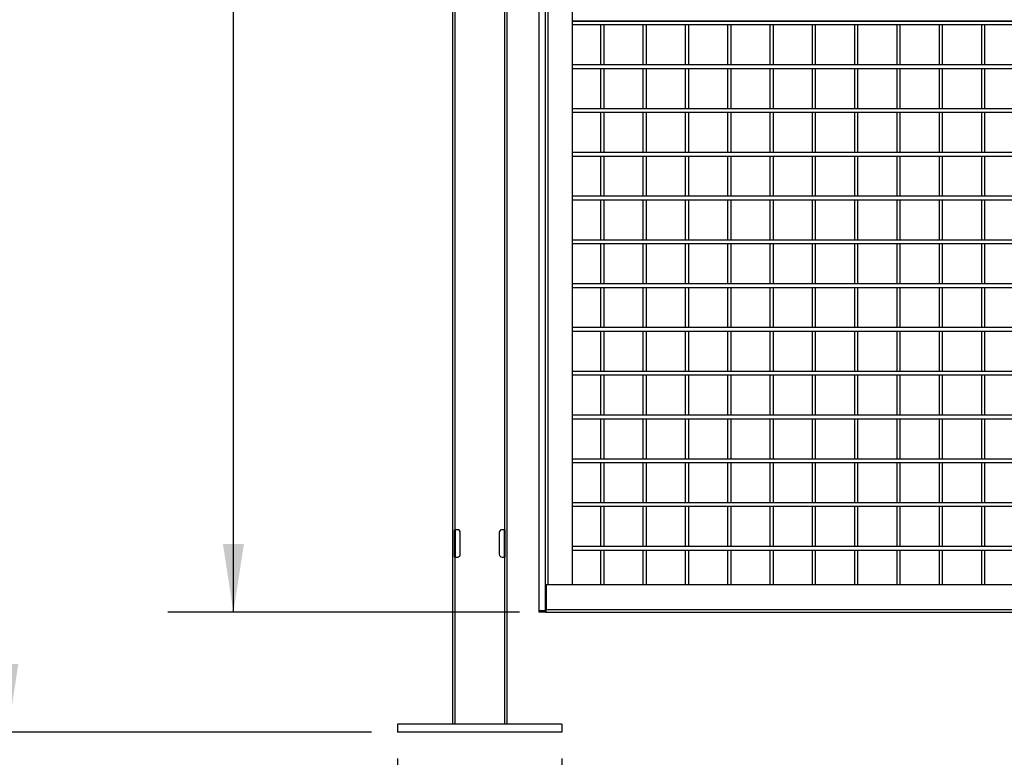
# Model space of a CAD drawing. Header units: inches. Extents: x 0.1 to 10.7, y 0.1 to 7.7.
# Tile 3 of 46: x 2.2 to 4.1, y 1.9 to 3.3. Entities that reach past the tile are written whole.
import ezdxf

# ---------------------------------------------------------------- set-up
doc = ezdxf.new("R2010")
doc.units = ezdxf.units.IN
doc.header["$MEASUREMENT"] = 0
doc.layers.add('DIMENSIONS', color=140, linetype='Continuous', lineweight=25)
doc.styles.add('SLDTEXTSTYLE0', font='TXT', dxfattribs={"width": 0.7})
doc.dimstyles.new('SLDDIMSTYLE0', dxfattribs={"dimtxt": 0.084961, "dimasz": 0.13, "dimexe": 0, "dimexo": 0.0625, "dimgap": 0.02124, "dimtad": 0, "dimtih": 1, "dimtoh": 1, "dimlfac": 24, "dimrnd": 1e-09, "dimzin": 12, "dimdsep": 46, "dimtxsty": 'SLDTEXTSTYLE0', "dimsah": 1, "dimcen": 0.09, "dimadec": 0, "dimazin": 3, "dimtfac": 1, "dimtofl": 0, "dimtmove": 0, "dimatfit": 3, "dimfxl": 0, "dimfrac": 2, "dimtolj": 1, "dimtzin": 12, "dimarcsym": 0})
doc.dimstyles.new('SLDDIMSTYLE1', dxfattribs={"dimtxt": 0.084961, "dimasz": 0.13, "dimexe": 0, "dimexo": 0.0625, "dimgap": 0.02124, "dimtad": 0, "dimtih": 1, "dimtoh": 1, "dimlfac": 24, "dimrnd": 1e-09, "dimzin": 4, "dimdsep": 46, "dimtxsty": 'SLDTEXTSTYLE0', "dimsah": 1, "dimcen": 0.09, "dimadec": 0, "dimazin": 1, "dimtfac": 1, "dimtofl": 0, "dimtmove": 0, "dimatfit": 3, "dimfxl": 0, "dimfrac": 2, "dimtolj": 1, "dimtzin": 12, "dimarcsym": 0})
doc.dimstyles.new('SLDDIMSTYLE2', dxfattribs={"dimtxt": 0.084961, "dimasz": 0.13, "dimexe": 0, "dimexo": 0.0625, "dimgap": 0.02124, "dimtad": 0, "dimtih": 1, "dimtoh": 1, "dimlfac": 24, "dimrnd": 1e-09, "dimzin": 4, "dimdsep": 46, "dimtxsty": 'SLDTEXTSTYLE0', "dimsah": 1, "dimcen": 0.09, "dimadec": 0, "dimazin": 1, "dimtfac": 1, "dimtmove": 0, "dimatfit": 0, "dimfxl": 0, "dimfrac": 2, "dimtolj": 1, "dimtzin": 12, "dimarcsym": 0})

# ---------------------------------------------------------------- blocks, each defined once
blk = doc.blocks.new('_D')
at = {"layer": 'DIMENSIONS'}
for p, q in [((3.1298, 4.8778), (2.4609, 4.8778)), ((2.5859, 4.8778), (2.5859, 3.923)), ((2.389, 3.7689), (2.3605, 3.7689)), ((2.3605, 3.7689), (2.3605, 3.6339)), ((2.7828, 3.7689), (2.8114, 3.7689)), ((2.8114, 3.7689), (2.8114, 3.6339)), ((2.3605, 3.6339), (2.389, 3.6339)), ((2.8114, 3.6339), (2.7828, 3.6339)), ((2.5859, 2.127), (2.5859, 3.6149)), ((3.1298, 2.127), (2.4609, 2.127))]:
    blk.add_line(p, q, dxfattribs=at)
for points in [[(2.5859, 4.8778), (2.5659, 4.7478), (2.6059, 4.7478)], [(2.5859, 2.127), (2.6059, 2.257), (2.5659, 2.257)]]:
    blk.add_solid(points, dxfattribs=at)
at = {"layer": 'DIMENSIONS', "char_height": 0.08333, "attachment_point": 1, "style": 'SLDTEXTSTYLE0'}
for s, insert in [('66.02', (2.4244, 3.8954)), ('1676.9', (2.389, 3.7413))]:
    blk.add_mtext(s, dxfattribs=dict(at, insert=insert))
blk = doc.blocks.new('_D_1')
at = {"layer": 'DIMENSIONS'}
for p, q in [((3.1298, 4.8778), (2.0317, 4.8778)), ((2.1567, 4.8778), (2.1567, 4.33)), ((1.9598, 4.1759), (1.9313, 4.1759)), ((1.9313, 4.1759), (1.9313, 4.0409)), ((2.3536, 4.1759), (2.3822, 4.1759)), ((2.3822, 4.1759), (2.3822, 4.0409)), ((1.9313, 4.0409), (1.9598, 4.0409)), ((2.3822, 4.0409), (2.3536, 4.0409)), ((2.1567, 1.8987), (2.1567, 4.0219)), ((2.8483, 1.8987), (2.0317, 1.8987))]:
    blk.add_line(p, q, dxfattribs=at)
for points in [[(2.1567, 4.8778), (2.1367, 4.7478), (2.1767, 4.7478)], [(2.1567, 1.8987), (2.1767, 2.0287), (2.1367, 2.0287)]]:
    blk.add_solid(points, dxfattribs=at)
at = {"layer": 'DIMENSIONS', "char_height": 0.08333, "attachment_point": 1, "style": 'SLDTEXTSTYLE0'}
for s, insert in [('71.50', (1.9952, 4.3024)), ('1816.1', (1.9598, 4.1483))]:
    blk.add_mtext(s, dxfattribs=dict(at, insert=insert))
blk = doc.blocks.new('_D_2')
at = {"layer": 'DIMENSIONS'}
for p, q in [((2.8983, 1.8487), (2.8983, 1.4125)), ((3.2108, 1.8487), (3.2108, 1.4125)), ((2.1068, 1.5375), (2.0782, 1.5375)), ((2.0782, 1.5375), (2.0782, 1.4025)), ((2.4299, 1.5375), (2.4584, 1.5375)), ((2.4584, 1.5375), (2.4584, 1.4025)), ((2.8983, 1.5375), (2.545, 1.5375)), ((3.2108, 1.5375), (3.4608, 1.5375)), ((2.0782, 1.4025), (2.1068, 1.4025)), ((2.4584, 1.4025), (2.4299, 1.4025))]:
    blk.add_line(p, q, dxfattribs=at)
for points in [[(2.8983, 1.5375), (2.7683, 1.5575), (2.7683, 1.5175)], [(3.2108, 1.5375), (3.3408, 1.5175), (3.3408, 1.5575)]]:
    blk.add_solid(points, dxfattribs=at)
at = {"layer": 'DIMENSIONS', "char_height": 0.08333, "attachment_point": 1, "style": 'SLDTEXTSTYLE0'}
for s, insert in [('7.50', (2.1421, 1.664)), ('190.5', (2.1068, 1.5099))]:
    blk.add_mtext(s, dxfattribs=dict(at, insert=insert))
blk = doc.blocks.new('_D_3')
at = {"layer": 'DIMENSIONS'}
for p, q in [((3.2108, 1.8487), (3.2108, 1.4125)), ((4.9295, 1.8487), (4.9295, 1.4125)), ((3.2108, 1.5375), (3.732, 1.5375)), ((3.8472, 1.5375), (3.8186, 1.5375)), ((3.8186, 1.5375), (3.8186, 1.4025)), ((4.241, 1.5375), (4.2695, 1.5375)), ((4.2695, 1.5375), (4.2695, 1.4025)), ((4.9295, 1.5375), (4.3561, 1.5375)), ((3.8186, 1.4025), (3.8472, 1.4025)), ((4.2695, 1.4025), (4.241, 1.4025))]:
    blk.add_line(p, q, dxfattribs=at)
for points in [[(3.2108, 1.5375), (3.3408, 1.5175), (3.3408, 1.5575)], [(4.9295, 1.5375), (4.7995, 1.5575), (4.7995, 1.5175)]]:
    blk.add_solid(points, dxfattribs=at)
at = {"layer": 'DIMENSIONS', "char_height": 0.08333, "attachment_point": 1, "style": 'SLDTEXTSTYLE0'}
for s, insert in [('41.25', (3.8825, 1.664)), ('1047.8', (3.8472, 1.5099))]:
    blk.add_mtext(s, dxfattribs=dict(at, insert=insert))

msp = doc.modelspace()

# ---------------------------------------------------------------- linework, layer by layer
for p, q in [((3.00242, 4.87784), (3.00242, 1.9143)), ((3.16682, 3.49503), (3.16682, 2.13005)), ((3.17905, 3.49503), (3.17905, 2.13005)), ((3.00742, 2.28409), (3.00742, 3.48201)), ((3.18493, 2.17913), (3.18493, 3.46692)), ((3.2306, 3.46692), (3.2306, 2.17913)), ((3.10159, 3.44813), (3.10159, 2.28409)), ((3.10659, 1.9143), (3.10659, 3.45051)), ((4.89001, 3.25205), (3.2306, 3.25205)), ((3.2306, 3.25205), (4.88936, 3.25205)), ((3.2306, 3.24538), (4.89001, 3.24538)), ((3.28435, 3.24538), (3.28435, 3.16871)), ((3.29102, 3.16871), (3.29102, 3.24538)), ((3.36484, 3.24538), (3.36484, 3.16871)), ((3.37151, 3.16871), (3.37151, 3.24538)), ((3.44534, 3.24538), (3.44534, 3.16871)), ((3.452, 3.16871), (3.452, 3.24538)), ((3.52583, 3.24538), (3.52583, 3.16871)), ((3.5325, 3.16871), (3.5325, 3.24538)), ((3.60632, 3.24538), (3.60632, 3.16871)), ((3.61299, 3.16871), (3.61299, 3.24538)), ((3.68682, 3.24538), (3.68682, 3.16871)), ((3.69348, 3.16871), (3.69348, 3.24538)), ((3.76731, 3.24538), (3.76731, 3.16871)), ((3.77398, 3.16871), (3.77398, 3.24538)), ((3.84781, 3.24538), (3.84781, 3.16871)), ((3.85447, 3.16871), (3.85447, 3.24538)), ((3.9283, 3.24538), (3.9283, 3.16871)), ((3.93497, 3.16871), (3.93497, 3.24538)), ((4.00879, 3.24538), (4.00879, 3.16871)), ((4.01546, 3.16871), (4.01546, 3.24538)), ((4.89001, 3.16871), (3.2306, 3.16871)), ((3.2306, 3.16205), (4.89001, 3.16205)), ((3.28435, 3.16205), (3.28435, 3.08538)), ((3.29102, 3.08538), (3.29102, 3.16205)), ((3.36484, 3.16205), (3.36484, 3.08538)), ((3.37151, 3.08538), (3.37151, 3.16205)), ((3.44534, 3.16205), (3.44534, 3.08538)), ((3.452, 3.08538), (3.452, 3.16205)), ((3.52583, 3.16205), (3.52583, 3.08538)), ((3.5325, 3.08538), (3.5325, 3.16205)), ((3.60632, 3.16205), (3.60632, 3.08538)), ((3.61299, 3.08538), (3.61299, 3.16205)), ((3.68682, 3.16205), (3.68682, 3.08538)), ((3.69348, 3.08538), (3.69348, 3.16205)), ((3.76731, 3.16205), (3.76731, 3.08538)), ((3.77398, 3.08538), (3.77398, 3.16205)), ((3.84781, 3.16205), (3.84781, 3.08538)), ((3.85447, 3.08538), (3.85447, 3.16205)), ((3.9283, 3.16205), (3.9283, 3.08538)), ((3.93497, 3.08538), (3.93497, 3.16205)), ((4.00879, 3.16205), (4.00879, 3.08538)), ((4.01546, 3.08538), (4.01546, 3.16205)), ((4.89001, 3.08538), (3.2306, 3.08538)), ((3.2306, 3.07871), (4.89001, 3.07871)), ((3.28435, 3.07871), (3.28435, 3.00205)), ((3.29102, 3.00205), (3.29102, 3.07871)), ((3.36484, 3.07871), (3.36484, 3.00205)), ((3.37151, 3.00205), (3.37151, 3.07871)), ((3.44534, 3.07871), (3.44534, 3.00205)), ((3.452, 3.00205), (3.452, 3.07871)), ((3.52583, 3.07871), (3.52583, 3.00205)), ((3.5325, 3.00205), (3.5325, 3.07871)), ((3.60632, 3.07871), (3.60632, 3.00205)), ((3.61299, 3.00205), (3.61299, 3.07871)), ((3.68682, 3.07871), (3.68682, 3.00205)), ((3.69348, 3.00205), (3.69348, 3.07871)), ((3.76731, 3.07871), (3.76731, 3.00205)), ((3.77398, 3.00205), (3.77398, 3.07871)), ((3.84781, 3.07871), (3.84781, 3.00205)), ((3.85447, 3.00205), (3.85447, 3.07871)), ((3.9283, 3.07871), (3.9283, 3.00205)), ((3.93497, 3.00205), (3.93497, 3.07871)), ((4.00879, 3.07871), (4.00879, 3.00205)), ((4.01546, 3.00205), (4.01546, 3.07871)), ((4.89001, 3.00205), (3.2306, 3.00205)), ((3.2306, 2.99538), (4.89001, 2.99538)), ((3.28435, 2.99538), (3.28435, 2.91871)), ((3.29102, 2.91871), (3.29102, 2.99538)), ((3.36484, 2.99538), (3.36484, 2.91871)), ((3.37151, 2.91871), (3.37151, 2.99538)), ((3.44534, 2.99538), (3.44534, 2.91871)), ((3.452, 2.91871), (3.452, 2.99538)), ((3.52583, 2.99538), (3.52583, 2.91871)), ((3.5325, 2.91871), (3.5325, 2.99538)), ((3.60632, 2.99538), (3.60632, 2.91871)), ((3.61299, 2.91871), (3.61299, 2.99538)), ((3.68682, 2.99538), (3.68682, 2.91871)), ((3.69348, 2.91871), (3.69348, 2.99538)), ((3.76731, 2.99538), (3.76731, 2.91871)), ((3.77398, 2.91871), (3.77398, 2.99538)), ((3.84781, 2.99538), (3.84781, 2.91871)), ((3.85447, 2.91871), (3.85447, 2.99538)), ((3.9283, 2.99538), (3.9283, 2.91871)), ((3.93497, 2.91871), (3.93497, 2.99538)), ((4.00879, 2.99538), (4.00879, 2.91871)), ((4.01546, 2.91871), (4.01546, 2.99538)), ((4.89001, 2.91871), (3.2306, 2.91871)), ((3.2306, 2.91205), (4.89001, 2.91205)), ((3.28435, 2.91205), (3.28435, 2.83538)), ((3.29102, 2.83538), (3.29102, 2.91205)), ((3.36484, 2.91205), (3.36484, 2.83538)), ((3.37151, 2.83538), (3.37151, 2.91205)), ((3.44534, 2.91205), (3.44534, 2.83538)), ((3.452, 2.83538), (3.452, 2.91205)), ((3.52583, 2.91205), (3.52583, 2.83538)), ((3.5325, 2.83538), (3.5325, 2.91205)), ((3.60632, 2.91205), (3.60632, 2.83538)), ((3.61299, 2.83538), (3.61299, 2.91205)), ((3.68682, 2.91205), (3.68682, 2.83538)), ((3.69348, 2.83538), (3.69348, 2.91205)), ((3.76731, 2.91205), (3.76731, 2.83538)), ((3.77398, 2.83538), (3.77398, 2.91205)), ((3.84781, 2.91205), (3.84781, 2.83538)), ((3.85447, 2.83538), (3.85447, 2.91205)), ((3.9283, 2.91205), (3.9283, 2.83538)), ((3.93497, 2.83538), (3.93497, 2.91205)), ((4.00879, 2.91205), (4.00879, 2.83538)), ((4.01546, 2.83538), (4.01546, 2.91205)), ((4.89001, 2.83538), (3.2306, 2.83538)), ((3.2306, 2.82871), (4.89001, 2.82871)), ((3.28435, 2.82871), (3.28435, 2.75205)), ((3.29102, 2.75205), (3.29102, 2.82871)), ((3.36484, 2.82871), (3.36484, 2.75205)), ((3.37151, 2.75205), (3.37151, 2.82871)), ((3.44534, 2.82871), (3.44534, 2.75205)), ((3.452, 2.75205), (3.452, 2.82871)), ((3.52583, 2.82871), (3.52583, 2.75205)), ((3.5325, 2.75205), (3.5325, 2.82871)), ((3.60632, 2.82871), (3.60632, 2.75205)), ((3.61299, 2.75205), (3.61299, 2.82871)), ((3.68682, 2.82871), (3.68682, 2.75205)), ((3.69348, 2.75205), (3.69348, 2.82871)), ((3.76731, 2.82871), (3.76731, 2.75205)), ((3.77398, 2.75205), (3.77398, 2.82871)), ((3.84781, 2.82871), (3.84781, 2.75205)), ((3.85447, 2.75205), (3.85447, 2.82871)), ((3.9283, 2.82871), (3.9283, 2.75205)), ((3.93497, 2.75205), (3.93497, 2.82871)), ((4.00879, 2.82871), (4.00879, 2.75205)), ((4.01546, 2.75205), (4.01546, 2.82871)), ((4.89001, 2.75205), (3.2306, 2.75205)), ((3.2306, 2.74538), (4.89001, 2.74538)), ((3.28435, 2.74538), (3.28435, 2.66871)), ((3.29102, 2.66871), (3.29102, 2.74538)), ((3.36484, 2.74538), (3.36484, 2.66871)), ((3.37151, 2.66871), (3.37151, 2.74538)), ((3.44534, 2.74538), (3.44534, 2.66871)), ((3.452, 2.66871), (3.452, 2.74538)), ((3.52583, 2.74538), (3.52583, 2.66871)), ((3.5325, 2.66871), (3.5325, 2.74538)), ((3.60632, 2.74538), (3.60632, 2.66871)), ((3.61299, 2.66871), (3.61299, 2.74538)), ((3.68682, 2.74538), (3.68682, 2.66871)), ((3.69348, 2.66871), (3.69348, 2.74538)), ((3.76731, 2.74538), (3.76731, 2.66871)), ((3.77398, 2.66871), (3.77398, 2.74538)), ((3.84781, 2.74538), (3.84781, 2.66871)), ((3.85447, 2.66871), (3.85447, 2.74538)), ((3.9283, 2.74538), (3.9283, 2.66871)), ((3.93497, 2.66871), (3.93497, 2.74538)), ((4.00879, 2.74538), (4.00879, 2.66871)), ((4.01546, 2.66871), (4.01546, 2.74538)), ((4.89001, 2.66871), (3.2306, 2.66871)), ((3.2306, 2.66205), (4.89001, 2.66205)), ((3.28435, 2.66205), (3.28435, 2.58538)), ((3.29102, 2.58538), (3.29102, 2.66205)), ((3.36484, 2.66205), (3.36484, 2.58538)), ((3.37151, 2.58538), (3.37151, 2.66205)), ((3.44534, 2.66205), (3.44534, 2.58538)), ((3.452, 2.58538), (3.452, 2.66205)), ((3.52583, 2.66205), (3.52583, 2.58538)), ((3.5325, 2.58538), (3.5325, 2.66205)), ((3.60632, 2.66205), (3.60632, 2.58538)), ((3.61299, 2.58538), (3.61299, 2.66205)), ((3.68682, 2.66205), (3.68682, 2.58538)), ((3.69348, 2.58538), (3.69348, 2.66205)), ((3.76731, 2.66205), (3.76731, 2.58538)), ((3.77398, 2.58538), (3.77398, 2.66205)), ((3.84781, 2.66205), (3.84781, 2.58538)), ((3.85447, 2.58538), (3.85447, 2.66205)), ((3.9283, 2.66205), (3.9283, 2.58538)), ((3.93497, 2.58538), (3.93497, 2.66205)), ((4.00879, 2.66205), (4.00879, 2.58538)), ((4.01546, 2.58538), (4.01546, 2.66205)), ((4.89001, 2.58538), (3.2306, 2.58538)), ((3.2306, 2.57871), (4.89001, 2.57871)), ((3.28435, 2.57871), (3.28435, 2.50205)), ((3.29102, 2.50205), (3.29102, 2.57871)), ((3.36484, 2.57871), (3.36484, 2.50205)), ((3.37151, 2.50205), (3.37151, 2.57871)), ((3.44534, 2.57871), (3.44534, 2.50205)), ((3.452, 2.50205), (3.452, 2.57871)), ((3.52583, 2.57871), (3.52583, 2.50205)), ((3.5325, 2.50205), (3.5325, 2.57871)), ((3.60632, 2.57871), (3.60632, 2.50205)), ((3.61299, 2.50205), (3.61299, 2.57871)), ((3.68682, 2.57871), (3.68682, 2.50205)), ((3.69348, 2.50205), (3.69348, 2.57871)), ((3.76731, 2.57871), (3.76731, 2.50205)), ((3.77398, 2.50205), (3.77398, 2.57871)), ((3.84781, 2.57871), (3.84781, 2.50205)), ((3.85447, 2.50205), (3.85447, 2.57871)), ((3.9283, 2.57871), (3.9283, 2.50205)), ((3.93497, 2.50205), (3.93497, 2.57871)), ((4.00879, 2.57871), (4.00879, 2.50205)), ((4.01546, 2.50205), (4.01546, 2.57871)), ((4.89001, 2.50205), (3.2306, 2.50205)), ((3.2306, 2.49538), (4.89001, 2.49538)), ((3.28435, 2.49538), (3.28435, 2.41871)), ((3.29102, 2.41871), (3.29102, 2.49538)), ((3.36484, 2.49538), (3.36484, 2.41871)), ((3.37151, 2.41871), (3.37151, 2.49538)), ((3.44534, 2.49538), (3.44534, 2.41871)), ((3.452, 2.41871), (3.452, 2.49538)), ((3.52583, 2.49538), (3.52583, 2.41871)), ((3.5325, 2.41871), (3.5325, 2.49538)), ((3.60632, 2.49538), (3.60632, 2.41871)), ((3.61299, 2.41871), (3.61299, 2.49538)), ((3.68682, 2.49538), (3.68682, 2.41871)), ((3.69348, 2.41871), (3.69348, 2.49538)), ((3.76731, 2.49538), (3.76731, 2.41871)), ((3.77398, 2.41871), (3.77398, 2.49538)), ((3.84781, 2.49538), (3.84781, 2.41871)), ((3.85447, 2.41871), (3.85447, 2.49538)), ((3.9283, 2.49538), (3.9283, 2.41871)), ((3.93497, 2.41871), (3.93497, 2.49538)), ((4.00879, 2.49538), (4.00879, 2.41871)), ((4.01546, 2.41871), (4.01546, 2.49538)), ((4.89001, 2.41871), (3.2306, 2.41871)), ((3.2306, 2.41205), (4.89001, 2.41205)), ((3.28435, 2.41205), (3.28435, 2.33538)), ((3.29102, 2.33538), (3.29102, 2.41205)), ((3.36484, 2.41205), (3.36484, 2.33538)), ((3.37151, 2.33538), (3.37151, 2.41205)), ((3.44534, 2.41205), (3.44534, 2.33538)), ((3.452, 2.33538), (3.452, 2.41205)), ((3.52583, 2.41205), (3.52583, 2.33538)), ((3.5325, 2.33538), (3.5325, 2.41205)), ((3.60632, 2.41205), (3.60632, 2.33538)), ((3.61299, 2.33538), (3.61299, 2.41205)), ((3.68682, 2.41205), (3.68682, 2.33538)), ((3.69348, 2.33538), (3.69348, 2.41205)), ((3.76731, 2.41205), (3.76731, 2.33538)), ((3.77398, 2.33538), (3.77398, 2.41205)), ((3.84781, 2.41205), (3.84781, 2.33538)), ((3.85447, 2.33538), (3.85447, 2.41205)), ((3.9283, 2.41205), (3.9283, 2.33538)), ((3.93497, 2.33538), (3.93497, 2.41205)), ((4.00879, 2.41205), (4.00879, 2.33538)), ((4.01546, 2.33538), (4.01546, 2.41205)), ((4.89001, 2.33538), (3.2306, 2.33538)), ((3.2306, 2.32871), (4.89001, 2.32871)), ((3.28435, 2.32871), (3.28435, 2.25205)), ((3.29102, 2.25205), (3.29102, 2.32871)), ((3.36484, 2.32871), (3.36484, 2.25205)), ((3.37151, 2.25205), (3.37151, 2.32871)), ((3.44534, 2.32871), (3.44534, 2.25205)), ((3.452, 2.25205), (3.452, 2.32871)), ((3.52583, 2.32871), (3.52583, 2.25205)), ((3.5325, 2.25205), (3.5325, 2.32871)), ((3.60632, 2.32871), (3.60632, 2.25205)), ((3.61299, 2.25205), (3.61299, 2.32871)), ((3.68682, 2.32871), (3.68682, 2.25205)), ((3.69348, 2.25205), (3.69348, 2.32871)), ((3.76731, 2.32871), (3.76731, 2.25205)), ((3.77398, 2.25205), (3.77398, 2.32871)), ((3.84781, 2.32871), (3.84781, 2.25205)), ((3.85447, 2.25205), (3.85447, 2.32871)), ((3.9283, 2.32871), (3.9283, 2.25205)), ((3.93497, 2.25205), (3.93497, 2.32871)), ((4.00879, 2.32871), (4.00879, 2.25205)), ((4.01546, 2.25205), (4.01546, 2.32871)), ((3.00659, 2.23201), (3.00659, 2.28409)), ((3.00659, 2.28409), (3.00742, 2.28409)), ((3.012, 2.28409), (3.00742, 2.28409)), ((3.00742, 2.28409), (3.00742, 2.23201)), ((3.01742, 2.23742), (3.01742, 2.27867)), ((3.09159, 2.27867), (3.09159, 2.23742)), ((3.10159, 2.28409), (3.097, 2.28409)), ((3.10159, 2.28409), (3.10242, 2.28409)), ((3.10159, 2.23201), (3.10159, 2.28409)), ((3.10242, 2.28409), (3.10242, 2.23201)), ((4.89001, 2.25205), (3.2306, 2.25205)), ((3.00742, 2.23201), (3.00659, 2.23201)), ((3.00742, 1.9143), (3.00742, 2.23201)), ((3.00742, 2.23201), (3.012, 2.23201)), ((3.097, 2.23201), (3.10159, 2.23201)), ((3.10159, 2.23201), (3.10159, 1.9143)), ((3.10242, 2.23201), (3.10159, 2.23201)), ((3.2306, 2.24538), (4.89001, 2.24538)), ((3.28435, 2.24538), (3.28435, 2.17913)), ((3.29102, 2.17913), (3.29102, 2.24538)), ((3.36484, 2.24538), (3.36484, 2.17913)), ((3.37151, 2.17913), (3.37151, 2.24538)), ((3.44534, 2.24538), (3.44534, 2.17913)), ((3.452, 2.17913), (3.452, 2.24538)), ((3.52583, 2.24538), (3.52583, 2.17913)), ((3.5325, 2.17913), (3.5325, 2.24538)), ((3.60632, 2.24538), (3.60632, 2.17913)), ((3.61299, 2.17913), (3.61299, 2.24538)), ((3.68682, 2.24538), (3.68682, 2.17913)), ((3.69348, 2.17913), (3.69348, 2.24538)), ((3.76731, 2.24538), (3.76731, 2.17913)), ((3.77398, 2.17913), (3.77398, 2.24538)), ((3.84781, 2.24538), (3.84781, 2.17913)), ((3.85447, 2.17913), (3.85447, 2.24538)), ((3.9283, 2.24538), (3.9283, 2.17913)), ((3.93497, 2.17913), (3.93497, 2.24538)), ((4.00879, 2.24538), (4.00879, 2.17913)), ((4.01546, 2.17913), (4.01546, 2.24538)), ((3.1803, 2.13185), (3.1803, 2.17913)), ((3.1803, 2.17913), (3.18107, 2.17913)), ((3.18107, 2.17913), (3.18107, 2.13185)), ((4.94187, 2.17913), (3.18107, 2.17913)), ((3.16682, 2.13005), (3.17905, 2.13005)), ((3.16759, 2.12705), (3.16759, 2.13005)), ((3.17983, 2.13005), (3.16759, 2.13005)), ((3.17983, 2.12705), (3.16759, 2.12705)), ((3.17983, 2.12705), (4.94063, 2.12705)), ((4.94187, 2.13185), (3.18107, 2.13185)), ((2.89825, 1.9143), (2.89825, 1.89867)), ((3.21075, 1.9143), (2.89825, 1.9143)), ((3.21075, 1.9143), (3.21075, 1.89867)), ((3.21075, 1.89867), (2.89825, 1.89867))]:
    msp.add_line(p, q)
for centre, radius, start, end in [((3.012, 2.27867), 0.00542, 0, 90), ((3.097, 2.27867), 0.00542, 90, 180), ((3.012, 2.23742), 0.00542, 270, 0), ((3.097, 2.23742), 0.00542, 180, 270), ((3.1755, 2.13073), 0.00568, 319.60931, 11.36905), ((3.17821, 2.13143), 0.00213, 319.60931, 11.36905)]:
    msp.add_arc(centre, radius, start, end)

# ---------------------------------------------------------------- dimensions: what is measured, and where the dimension line sits
at = {"layer": 'DIMENSIONS'}
for base, p2, dimstyle, picture, middle in [((2.15673, 1.89867), (2.89825, 1.89867), 'SLDDIMSTYLE1', '_D_1', (2.15673, 4.17593)), ((2.58593, 2.12705), (3.17983, 2.12705), 'SLDDIMSTYLE0', '_D', (2.58593, 3.76895))]:
    dim = msp.add_linear_dim(base=base, p1=(3.17983, 4.87784), p2=p2, angle=90, dimstyle=dimstyle, dxfattribs=at)
    dim.commit()
    dim.dimension.update_dxf_attribs({"geometry": picture, "text_midpoint": middle, "dimtype": 160})
for base, p2, dimstyle, picture, middle in [((2.89825, 1.53755), (2.89825, 1.89867), 'SLDDIMSTYLE2', '_D_2', (2.26833, 1.53755)), ((4.9295, 1.53755), (4.9295, 1.89867), 'SLDDIMSTYLE0', '_D_3', (4.04408, 1.53755))]:
    dim = msp.add_linear_dim(base=base, p1=(3.21075, 1.89867), p2=p2, dimstyle=dimstyle, dxfattribs=at)
    dim.commit()
    dim.dimension.update_dxf_attribs({"geometry": picture, "text_midpoint": middle, "dimtype": 160})

doc.saveas('drawing.dxf')
